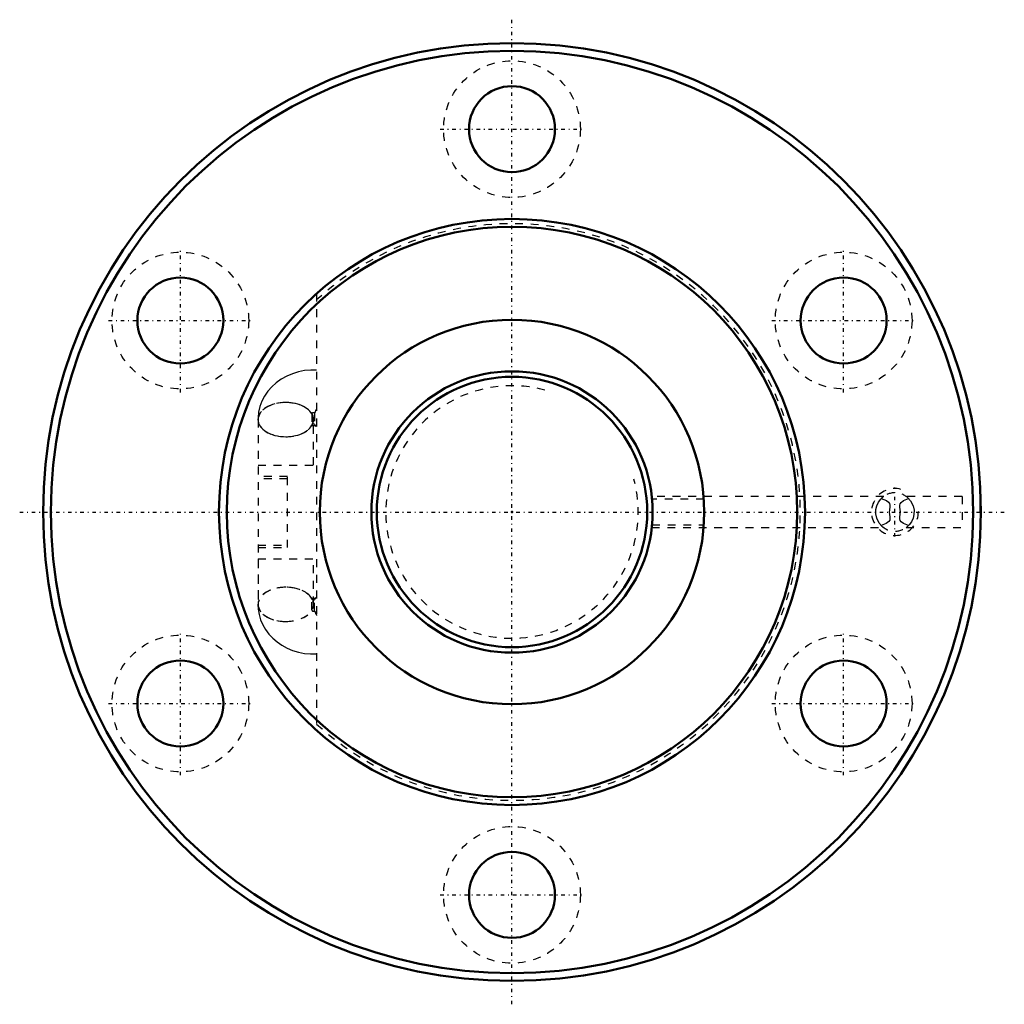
# Model space of a CAD drawing. Header units: millimetres. Extents: x -63 to 63, y -63 to 63.
import ezdxf

# ---------------------------------------------------------------- set-up
doc = ezdxf.new("R2010")
doc.units = ezdxf.units.MM
doc.linetypes.add('Center', pattern=[1.5, 0.45, -0.5, 0.05, -0.5])
doc.linetypes.add('Dashed', pattern=[2, 1, -1])
for name, color, linetype, lineweight in [('2d ConnectionPoints', 7, 'Continuous', 50), ('AM_0', 7, 'Continuous', 50), ('AM_5', 3, 'Continuous', 25), ('AM_7', 7, 'Center', 25), ('AM_9', 6, 'Dashed', 25)]:
    doc.layers.add(name, color=color, linetype=linetype, lineweight=lineweight)

# ---------------------------------------------------------------- blocks, each defined once
blk = doc.blocks.new('1_BIF3610V_5RR_Nut_0_in_BIF3610V_5RRG0_131LC0_000_2')
at = {"layer": 'AM_0'}
for centre, radius in [((0, 0), 60), ((0, 0), 59), ((0, 49), 5.5), ((0, 0), 37.5), ((0, 0), 36.5), ((-42.44, 24.5), 5.5), ((42.44, 24.5), 5.5), ((0, 0), 24.6), ((-42.44, -24.5), 5.5), ((42.44, -24.5), 5.5), ((0, -49), 5.5)]:
    blk.add_circle(centre, radius, dxfattribs=at)
at = {"layer": 'AM_5', "linetype": 'Dashed'}
blk.add_arc((49, 0), 3, 75, 15, dxfattribs=at)
at = {"layer": 'AM_7'}
for p, q in [((0, -63), (0, 63)), ((-9.19, 49), (9.19, 49)), ((-42.44, 15.31), (-42.44, 33.69)), ((42.44, 15.31), (42.44, 33.69)), ((-51.62, 24.5), (-33.25, 24.5)), ((33.25, 24.5), (51.62, 24.5)), ((49, -3.15), (49, 3.15)), ((-63, 0), (63, 0)), ((-42.44, -33.69), (-42.44, -15.31)), ((42.44, -33.69), (42.44, -15.31)), ((-51.62, -24.5), (-33.25, -24.5)), ((33.25, -24.5), (51.62, -24.5)), ((-9.19, -49), (9.19, -49))]:
    blk.add_line(p, q, dxfattribs=at)
at = {"layer": 'AM_9'}
for p, q in [((-25, 27.95), (-25, -27.95)), ((-25.26, 12.64), (-25.26, 11.2)), ((-32.5, 11.82), (-32.5, -11.82)), ((-32.49, 11.82), (-32.49, 6)), ((-25.61, 12.54), (-25.61, 11.1)), ((-25.4, 6), (-25.4, 11.82)), ((-25.39, 6), (-25.39, 11.82)), ((-25.1, 11.02), (-25.13, 11.04)), ((-32.5, 6), (-25, 6)), ((-28.75, 4.55), (-32.5, 4.55)), ((-28.75, 4.25), (-32.5, 4.25)), ((-28.75, -4.55), (-28.75, 4.55)), ((17.93, 1.64), (17.89, 2)), ((47.56, 2), (17.89, 2)), ((24.55, 1.64), (17.93, 1.64)), ((57.59, 2), (50.44, 2)), ((57.59, 2), (57.59, -2)), ((59.89, -2), (59.89, 2)), ((60, 2), (59.89, 2)), ((17.89, -2), (17.93, -1.64)), ((17.89, -2), (47.56, -2)), ((17.93, -1.64), (24.55, -1.64)), ((50.44, -2), (57.59, -2)), ((59.89, -2), (60, -2)), ((-32.5, -4.25), (-28.75, -4.25)), ((-32.5, -4.55), (-28.75, -4.55)), ((-32.5, -6), (-25, -6)), ((-32.49, -6), (-32.49, -11.82)), ((-25.4, -11.82), (-25.4, -6)), ((-25.39, -11.82), (-25.39, -6)), ((-25.61, -12.54), (-25.61, -11.1)), ((-25.26, -12.64), (-25.26, -11.2))]:
    blk.add_line(p, q, dxfattribs=at)
for points in [[(-25, 18.16), (-25.75, 18.16), (-26.54, 18.09), (-27.33, 17.93), (-28.09, 17.7), (-28.83, 17.39), (-29.52, 17.01), (-30.16, 16.55), (-30.74, 16.03), (-31.25, 15.45), (-31.67, 14.83), (-32.01, 14.17), (-32.27, 13.48), (-32.43, 12.78), (-32.5, 12.07), (-32.51, 11.82)], [(-25.59, 11.17), (-25.6, 11.15), (-25.69, 11.03), (-25.73, 11), (-25.73, 11)], [(-25.73, 11), (-25.71, 11.02), (-25.64, 11.04), (-25.55, 11.06), (-25.46, 11.07), (-25.36, 11.07), (-25.27, 11.06), (-25.19, 11.04), (-25.13, 11.02), (-25.09, 11), (-25.09, 11)], [(24.6, -0.15), (24.6, 0.11), (24.59, 0.76), (24.56, 1.33), (24.55, 1.64)], [(47.32, -1.8), (46.99, -1.41), (46.67, -0.78), (46.55, -0.25), (46.56, 0.31), (46.67, 0.8), (46.88, 1.25), (47.19, 1.66), (47.45, 1.91)], [(47.57, 2), (47.54, 1.98), (47.37, 1.84), (47.26, 1.73)], [(47.26, 1.73), (47.91, 1.46), (48.18, 1.27), (48.32, 1.08), (48.37, 0.89), (48.35, 0.6), (48.27, -0.04), (48.35, -0.61), (48.37, -0.87), (48.33, -1.06), (48.22, -1.22), (47.89, -1.47), (47.26, -1.73)], [(50.74, -1.73), (50.09, -1.46), (49.82, -1.27), (49.68, -1.08), (49.63, -0.89), (49.65, -0.6), (49.73, 0.04), (49.65, 0.61), (49.63, 0.87), (49.67, 1.06), (49.78, 1.22), (50.11, 1.47), (50.74, 1.73)], [(50.74, 1.73), (50.53, 1.93), (50.43, 2), (50.43, 2)], [(50.65, 1.82), (51.01, 1.41), (51.33, 0.78), (51.45, 0.25), (51.44, -0.31), (51.33, -0.8), (51.12, -1.25), (50.81, -1.66), (50.55, -1.91)], [(24.55, -1.64), (24.57, -1.16), (24.58, -0.91)], [(47.26, -1.73), (47.47, -1.93), (47.57, -2), (47.57, -2)], [(50.43, -2), (50.46, -1.98), (50.63, -1.84), (50.74, -1.73)], [(50.55, -1.91), (50.53, -1.92), (50.44, -2), (50.43, -2)], [(-25.11, -11.02), (-25.18, -11.04), (-25.27, -11.06), (-25.36, -11.07), (-25.46, -11.07), (-25.55, -11.06), (-25.63, -11.04), (-25.69, -11.02), (-25.73, -11), (-25.73, -11)], [(-25.73, -11), (-25.72, -11.02), (-25.64, -11.1), (-25.59, -11.16)], [(-25.13, -11.04), (-25.13, -11.03), (-25.09, -11), (-25.09, -11)], [(-32.51, -11.82), (-32.48, -12.42), (-32.36, -13.11), (-32.17, -13.78), (-31.89, -14.43), (-31.54, -15.04), (-31.11, -15.62), (-30.62, -16.15), (-30.07, -16.63), (-29.45, -17.05), (-28.79, -17.41), (-28.08, -17.71), (-27.33, -17.93), (-26.56, -18.09), (-25.77, -18.16), (-25, -18.16)]]:
    blk.add_lwpolyline(points, dxfattribs=at)
for centre in [(0, 49), (-42.44, 24.5), (42.44, 24.5), (-42.44, -24.5), (42.44, -24.5), (0, -49)]:
    blk.add_circle(centre, 8.75, dxfattribs=at)
for centre, radius, start, end in [((0, 0), 36.9, 227.3509, 132.6491), ((49, 0), 2.46, 44.7828, 135.2172), ((49, 0), 2.46, 224.7828, 316.4855)]:
    blk.add_arc(centre, radius, start, end, dxfattribs=at)
for centre, major_axis, ratio, start_param, end_param in [((-28.96, 11.82), (-3.55, 0), 0.615661, 3.478861, 9.087509), ((-28.95, 11.82), (3.55, 0), 0.615661, 1.572205, 3.141593), ((-28.94, 11.82), (3.55, 0), 0.615661, 6.283185, 10.992757), ((-28.95, 11.82), (3.55, 0), 0.615661, 4.710981, 7.85539), ((-25.41, 12.54), (-0.2, 0), 0.788011, 3.839724, 6.283185), ((-22.69, 13.62), (2.43, 2.59), 0.471624, -4.163261, -3.944268), ((-28.95, 11.82), (3.55, 0), 0.615661, 3.141593, 4.710981), ((-28.94, 11.82), (3.55, 0), 0.615661, 4.709572, 6.283185), ((-25.41, 11.1), (-0.2, 0), 0.788011, 3.839724, 6.283185), ((-22.69, 13.62), (2.43, 2.59), 0.471624, 3.013455, 3.232448), ((-28.95, -11.82), (3.55, 0), 0.615661, 0.324233, 4.710981), ((-28.96, -11.82), (3.55, 0), 0.615661, 1.567979, 4.715206), ((-28.94, -11.82), (3.55, 0), 0.615661, 1.573613, 3.141593), ((-28.96, -11.82), (3.55, 0), 0.615661, 0.337269, 1.567979), ((-28.94, -11.82), (3.55, 0), 0.615661, 4.709572, 7.856799), ((-28.95, -11.82), (3.55, 0), 0.615661, 4.710981, 6.607419), ((-25.41, -11.1), (0.2, 0), 0.788011, 3.141593, 5.585054), ((-22.69, -13.62), (-2.43, 2.59), 0.471624, 6.19233, 6.411323), ((-28.94, -11.82), (3.55, 0), 0.615661, 3.141593, 4.709572), ((-28.96, -11.82), (3.55, 0), 0.615661, 4.715206, 5.945917), ((-25.41, -12.54), (0.2, 0), 0.788011, 3.141593, 5.585054), ((-22.69, -13.62), (-2.43, 2.59), 0.471624, 0.802675, 1.021669)]:
    blk.add_ellipse(centre, major_axis=major_axis, ratio=ratio, start_param=start_param, end_param=end_param, dxfattribs=at)
blk = doc.blocks.new('2_BIF3610V_5RR000_Shaft_0_in_BIF3610V_5RRG0_131LC0_000_2')
at = {"layer": 'AM_0'}
for radius in [18, 17.3]:
    blk.add_circle((0, 0), radius, dxfattribs=at)
at = {"layer": 'AM_5', "linetype": 'Dashed'}
blk.add_arc((0, 0), 16.16, 75, 15, dxfattribs=at)

msp = doc.modelspace()

# ---------------------------------------------------------------- linework, layer by layer
at = {"layer": '2d ConnectionPoints'}
msp.add_point((0, 0), dxfattribs=at)
msp.add_point((0, 0), dxfattribs=at)

# ---------------------------------------------------------------- block references
for name in ['1_BIF3610V_5RR_Nut_0_in_BIF3610V_5RRG0_131LC0_000_2', '2_BIF3610V_5RR000_Shaft_0_in_BIF3610V_5RRG0_131LC0_000_2']:
    msp.add_blockref(name, (0, 0))

doc.saveas('drawing.dxf')
